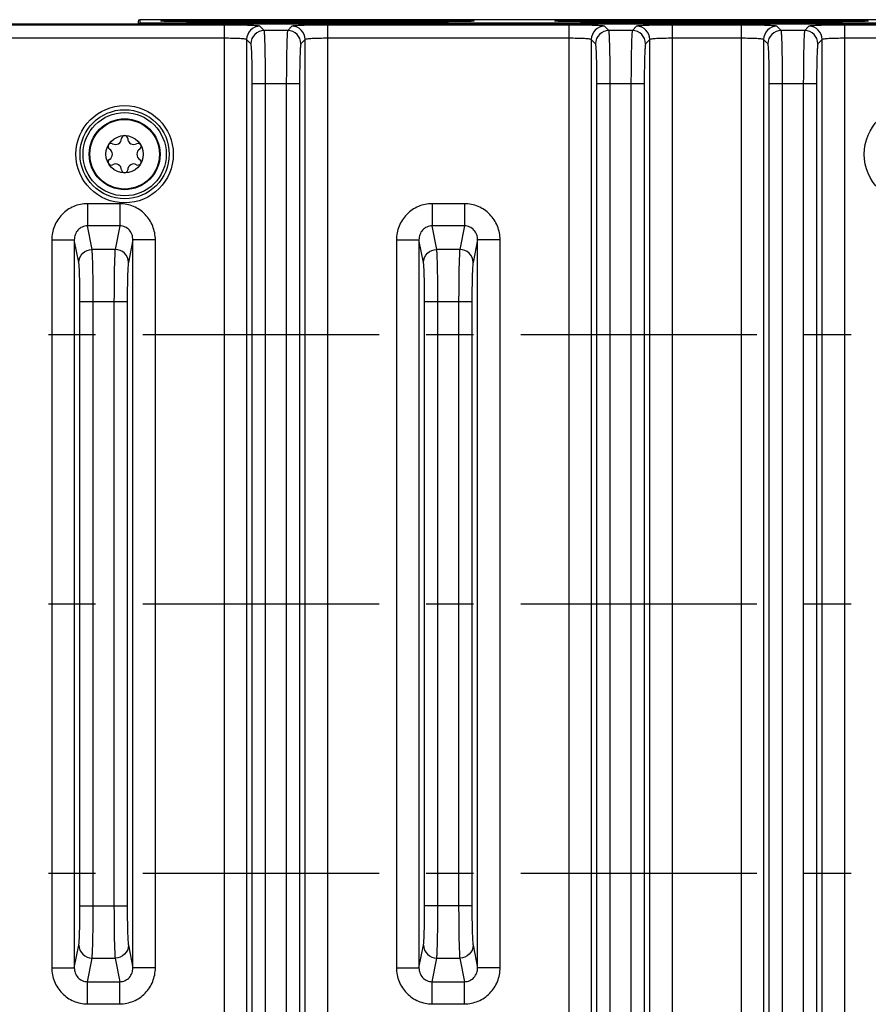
# Model space of a CAD drawing. Header units: inches. Extents: x 0 to 34, y 0 to 22.
# Tile 59 of 103: x 16 to 18.5, y 3.8 to 6.7. Entities that reach past the tile are written whole.
import ezdxf

# ---------------------------------------------------------------- set-up
doc = ezdxf.new("R2010")
doc.units = ezdxf.units.IN
doc.header["$LTSCALE"] = 1.87
doc.header["$MEASUREMENT"] = 0
doc.linetypes.add('CENTER', pattern=[0.6, 0.375, -0.075, 0.075, -0.075])
doc.layers.get('0').update_dxf_attribs({"linetype": 'CONTINUOUS'})
for name, color, linetype in [('COSMETIC', 7, 'CONTINUOUS'), ('DIMENSIONS', 7, 'CONTINUOUS'), ('THREAD', 7, 'CONTINUOUS')]:
    doc.layers.add(name, color=color, linetype=linetype)
doc.styles.get("Standard").update_dxf_attribs({"font": 'txt', "width": 0.8})
doc.dimstyles.new('DIMSTYLE_1', dxfattribs={"dimtxt": 0.125, "dimasz": 0.18, "dimexe": 0.125, "dimexo": 0.0625, "dimgap": 0.0625, "dimtad": 0, "dimtih": 1, "dimtoh": 1, "dimzin": 4, "dimdsep": 46, "dimtxsty": 'STANDARD', "dimblk": '_FILLED', "dimblk1": '_FILLED', "dimblk2": '_FILLED', "dimcen": 0.09, "dimadec": 0, "dimazin": 0, "dimtp": 0.01, "dimtm": 0.01, "dimtfac": 1, "dimtofl": 0, "dimtmove": 0, "dimatfit": 3, "dimldrblk": '_FILLED', "dimfxl": 1, "dimtolj": 1, "dimtzin": 4, "dimarcsym": 0})

# ---------------------------------------------------------------- blocks, each defined once
blk = doc.blocks.new('_FILLED')
at = {"color": 0, "linetype": 'BYBLOCK'}
blk.add_solid([(0, 0), (-1, 0.174), (-1, -0.174)], dxfattribs=at)
blk = doc.blocks.new('*D15')
at = {"layer": 'DIMENSIONS', "color": 2, "linetype": 'CONTINUOUS'}
for p, q in [((15.2659, 3.9216), (15.2659, 2.3821)), ((19.8539, 3.9216), (19.8539, 2.3821)), ((15.2659, 2.5071), (16.8849, 2.5071)), ((19.8539, 2.5071), (18.2349, 2.5071))]:
    blk.add_line(p, q, dxfattribs=at)
at = {"layer": 'DIMENSIONS', "color": 2, "linetype": 'CONTINUOUS', "xscale": 0.18, "yscale": 0.18, "zscale": 0.18, "rotation": 180}
blk.add_blockref('_FILLED', (15.2659, 2.5071), dxfattribs=at)
at = {"layer": 'DIMENSIONS', "color": 2, "linetype": 'CONTINUOUS', "xscale": 0.18, "yscale": 0.18, "zscale": 0.18}
blk.add_blockref('_FILLED', (19.8539, 2.5071), dxfattribs=at)
at = {"layer": 'DIMENSIONS', "color": 2, "linetype": 'CONTINUOUS', "insert": (17.5599, 2.5696), "char_height": 0.125, "width": 1.225, "attachment_point": 2, "line_spacing_factor": 0.9}
blk.add_mtext('4.59{\\Ftxt.shx;\\W1.000000;\\H0.125000; }[116.5]', dxfattribs=at)
blk = doc.blocks.new('*D17')
at = {"layer": 'DIMENSIONS', "color": 2, "linetype": 'CONTINUOUS'}
for p, q in [((12.3546, 4.7681), (12.3546, 0.8821)), ((20.9956, 3.2946), (20.9956, 0.8821)), ((12.3546, 1.0071), (16.0001, 1.0071)), ((20.9956, 1.0071), (17.3501, 1.0071))]:
    blk.add_line(p, q, dxfattribs=at)
at = {"layer": 'DIMENSIONS', "color": 2, "linetype": 'CONTINUOUS', "xscale": 0.18, "yscale": 0.18, "zscale": 0.18, "rotation": 180}
blk.add_blockref('_FILLED', (12.3546, 1.0071), dxfattribs=at)
at = {"layer": 'DIMENSIONS', "color": 2, "linetype": 'CONTINUOUS', "xscale": 0.18, "yscale": 0.18, "zscale": 0.18}
blk.add_blockref('_FILLED', (20.9956, 1.0071), dxfattribs=at)
at = {"layer": 'DIMENSIONS', "color": 2, "linetype": 'CONTINUOUS', "insert": (16.6751, 1.0696), "char_height": 0.125, "width": 1.225, "attachment_point": 2, "line_spacing_factor": 0.9}
blk.add_mtext('8.64{\\Ftxt.shx;\\W1.000000;\\H0.125000; }[219.5]', dxfattribs=at)

msp = doc.modelspace()

# ---------------------------------------------------------------- linework, layer by layer
at = {"color": 7, "linetype": 'CONTINUOUS'}
for p, q in [((16.3787, 6.7261), (16.3785, 6.7153)), ((20.8956, 6.7261), (16.3787, 6.7261)), ((13.5125, 6.7137), (20.8855, 6.7137)), ((16.6292, 6.7102), (15.9132, 6.7102)), ((16.3737, 6.7212), (16.3736, 6.7137)), ((20.8848, 6.7153), (16.3785, 6.7153)), ((16.5416, 6.7237), (16.5416, 6.7202)), ((16.5416, 6.7237), (17.2716, 6.7237)), ((17.2716, 6.7202), (16.5416, 6.7202)), ((16.6292, 6.7102), (16.6292, 3.273)), ((16.7481, 6.6939), (16.7354, 6.7066)), ((16.8306, 6.7066), (16.8179, 6.6939)), ((16.9368, 3.273), (16.9368, 6.7102)), ((17.6528, 6.7102), (16.9368, 6.7102)), ((17.2716, 6.7237), (17.2716, 6.7202)), ((17.6528, 6.7102), (17.6528, 3.273)), ((17.7116, 6.7237), (17.7116, 6.7202)), ((17.7116, 6.7237), (18.4416, 6.7237)), ((18.4416, 6.7202), (17.7116, 6.7202)), ((17.7718, 6.6939), (17.759, 6.7066)), ((17.8542, 6.7066), (17.8415, 6.6939)), ((17.9605, 3.273), (17.9605, 6.7102)), ((18.1646, 6.7102), (17.9605, 6.7102)), ((18.1646, 6.7102), (18.1646, 3.273)), ((18.2836, 6.6939), (18.2708, 6.7066)), ((18.366, 6.7066), (18.3533, 6.6939)), ((18.4416, 6.7237), (18.4416, 6.7202)), ((18.4723, 3.273), (18.4723, 6.7102)), ((19.1882, 6.7102), (18.4723, 6.7102)), ((16.6292, 6.6709), (15.9132, 6.6709)), ((16.696, 6.6673), (16.696, 3.3159)), ((16.7088, 6.6545), (16.696, 6.6673)), ((16.8179, 6.6939), (16.7481, 6.6939)), ((16.8699, 6.6673), (16.8572, 6.6545)), ((16.8699, 3.3159), (16.8699, 6.6673)), ((17.6528, 6.6709), (16.9368, 6.6709)), ((17.7197, 6.6673), (17.7197, 3.3159)), ((17.7324, 6.6545), (17.7197, 6.6673)), ((17.8415, 6.6939), (17.7718, 6.6939)), ((17.8936, 6.6673), (17.8808, 6.6545)), ((17.8936, 3.3159), (17.8936, 6.6673)), ((18.1646, 6.6709), (17.9604, 6.6709)), ((18.2315, 6.6673), (18.2315, 3.3159)), ((18.2442, 6.6545), (18.2315, 6.6673)), ((18.3533, 6.6939), (18.2836, 6.6939)), ((18.4054, 6.6673), (18.3926, 6.6545)), ((18.4054, 3.3159), (18.4054, 6.6673)), ((19.1882, 6.6709), (18.4723, 6.6709)), ((16.7128, 3.4467), (16.7128, 6.5365)), ((16.7128, 6.5365), (16.8532, 6.5365)), ((16.7521, 3.4467), (16.7521, 6.5365)), ((16.8139, 6.5365), (16.8139, 3.4467)), ((16.8532, 6.5365), (16.8532, 3.4467)), ((17.7364, 3.4467), (17.7364, 6.5365)), ((17.7364, 6.5365), (17.8768, 6.5365)), ((17.7757, 3.4467), (17.7757, 6.5365)), ((17.8375, 6.5365), (17.8375, 3.4467)), ((17.8768, 6.5365), (17.8768, 3.4467)), ((18.2482, 3.4467), (18.2482, 6.5365)), ((18.2482, 6.5365), (18.3887, 6.5365)), ((18.2875, 3.4467), (18.2875, 6.5365)), ((18.3493, 6.5365), (18.3493, 3.4467)), ((18.3887, 6.5365), (18.3887, 3.4467)), ((16.2231, 6.1796), (16.2231, 6.1137)), ((16.3193, 6.1796), (16.2231, 6.1796)), ((16.3193, 6.1796), (16.3193, 6.1137)), ((17.2467, 6.1796), (17.2467, 6.1137)), ((17.3429, 6.1796), (17.2467, 6.1796)), ((17.3429, 6.1796), (17.3429, 6.1137)), ((16.2369, 6.0439), (16.2231, 6.1137)), ((16.3193, 6.1137), (16.2231, 6.1137)), ((16.3193, 6.1137), (16.3055, 6.0439)), ((17.2605, 6.0439), (17.2467, 6.1137)), ((17.3429, 6.1137), (17.2467, 6.1137)), ((17.3429, 6.1137), (17.3291, 6.0439)), ((16.1173, 6.0724), (16.1173, 3.9108)), ((16.1173, 6.0724), (16.1842, 6.0724)), ((16.1842, 6.0724), (16.1842, 3.9108)), ((16.1976, 6.0051), (16.1842, 6.0724)), ((16.3581, 6.0724), (16.3448, 6.0051)), ((16.3581, 3.9108), (16.3581, 6.0724)), ((16.425, 6.0724), (16.3581, 6.0724)), ((16.425, 3.9108), (16.425, 6.0724)), ((17.141, 6.0724), (17.141, 3.9108)), ((17.141, 6.0724), (17.2079, 6.0724)), ((17.2079, 6.0724), (17.2079, 3.9108)), ((17.2212, 6.0051), (17.2079, 6.0724)), ((17.3818, 6.0724), (17.3684, 6.0051)), ((17.3818, 3.9108), (17.3818, 6.0724)), ((17.4486, 6.0724), (17.3818, 6.0724)), ((17.4486, 3.9108), (17.4486, 6.0724)), ((16.3055, 6.0439), (16.2369, 6.0439)), ((17.3291, 6.0439), (17.2605, 6.0439)), ((16.201, 4.0944), (16.201, 5.8888)), ((16.201, 5.8888), (16.3414, 5.8888)), ((16.2403, 4.0944), (16.2403, 5.8888)), ((16.3021, 5.8888), (16.3021, 4.0944)), ((16.3414, 5.8888), (16.3414, 4.0944)), ((17.2246, 4.0944), (17.2246, 5.8888)), ((17.2246, 5.8888), (17.365, 5.8888)), ((17.2639, 4.0944), (17.2639, 5.8888)), ((17.3257, 5.8888), (17.3257, 4.0944)), ((17.365, 5.8888), (17.365, 4.0944)), ((16.201, 4.0944), (16.3414, 4.0944)), ((17.365, 4.0944), (17.2246, 4.0944)), ((16.1842, 3.9108), (16.1976, 3.9781)), ((16.3448, 3.9781), (16.3581, 3.9108)), ((17.2079, 3.9108), (17.2212, 3.9781)), ((17.3684, 3.9781), (17.3818, 3.9108)), ((16.2231, 3.8695), (16.2369, 3.9393)), ((16.2369, 3.9393), (16.3055, 3.9393)), ((16.3055, 3.9393), (16.3193, 3.8695)), ((17.2467, 3.8695), (17.2605, 3.9393)), ((17.2605, 3.9393), (17.3291, 3.9393)), ((17.3291, 3.9393), (17.3429, 3.8695)), ((16.1173, 3.9108), (16.1842, 3.9108)), ((16.425, 3.9108), (16.3581, 3.9108)), ((17.141, 3.9108), (17.2079, 3.9108)), ((17.4486, 3.9108), (17.3818, 3.9108)), ((16.2231, 3.8695), (16.3193, 3.8695)), ((16.2231, 3.8035), (16.2231, 3.8695)), ((16.3193, 3.8035), (16.3193, 3.8695)), ((17.2467, 3.8695), (17.3429, 3.8695)), ((17.2467, 3.8035), (17.2467, 3.8695)), ((17.3429, 3.8035), (17.3429, 3.8695)), ((16.2231, 3.8035), (16.3193, 3.8035)), ((17.2467, 3.8035), (17.3429, 3.8035))]:
    msp.add_line(p, q, dxfattribs=at)
for centre, radius in [((16.3337, 6.3266), 0.1445), ((18.6746, 6.3266), 0.1445), ((16.3337, 6.3266), 0.1236), ((16.3337, 6.3266), 0.1053), ((16.3337, 6.3266), 0.1033), ((16.3337, 6.3266), 0.0555)]:
    msp.add_circle(centre, radius, dxfattribs=at)
for centre, radius, start, end in [((16.3787, 6.7211), 0.005, 89.9954, 178.9957), ((16.7355, 6.6672), 0.0394, 90.0842, 179.9158), ((16.8305, 6.6672), 0.0394, 0.0842, 89.9158), ((17.7591, 6.6672), 0.0394, 90.0842, 179.9158), ((17.8542, 6.6672), 0.0394, 0.0842, 89.9158), ((18.2709, 6.6672), 0.0394, 90.0842, 179.9158), ((18.366, 6.6672), 0.0394, 0.0842, 89.9158), ((16.7482, 6.6545), 0.0394, 90.0842, 179.9158), ((16.8178, 6.6545), 0.0394, 0.0842, 89.9158), ((17.7718, 6.6545), 0.0394, 90.0842, 179.9158), ((17.8414, 6.6545), 0.0394, 0.0842, 89.9158), ((18.2836, 6.6545), 0.0394, 90.0842, 179.9158), ((18.3532, 6.6545), 0.0394, 0.0842, 89.9158), ((16.3337, 6.3729), 0.00906, 1.6303, 178.3697), ((16.2936, 6.3497), 0.00906, 61.6303, 238.3697), ((16.3065, 6.3736), 0.0181, 241.6303, 358.3697), ((16.3608, 6.3736), 0.0181, 181.6303, 298.3697), ((16.3737, 6.3497), 0.00906, 301.6303, 118.3697), ((16.2793, 6.3266), 0.0181, 301.6303, 58.3697), ((16.388, 6.3266), 0.0181, 121.6303, 238.3697), ((16.2936, 6.3035), 0.00906, 121.6303, 298.3697), ((16.3065, 6.2796), 0.0181, 1.6303, 118.3697), ((16.3608, 6.2796), 0.0181, 61.6303, 178.3697), ((16.3737, 6.3035), 0.00906, 241.6303, 58.3697), ((16.3337, 6.2803), 0.00906, 181.6303, 358.3697)]:
    msp.add_arc(centre, radius, start, end, dxfattribs=at)
for points, knots in [([(16.375, 6.7137), (16.3754, 6.7142), (16.3765, 6.715), (16.3779, 6.7153), (16.3785, 6.7153)], [0, 0, 0, 0, 0.516213, 1, 1, 1, 1]), ([(16.441, 6.7219), (16.4409, 6.722), (16.4415, 6.7221), (16.4419, 6.7222), (16.4427, 6.7223), (16.4437, 6.7224), (16.4456, 6.7225), (16.4485, 6.7226), (16.4526, 6.7228), (16.4576, 6.7229), (16.4635, 6.7231), (16.4728, 6.7233), (16.486, 6.7234), (16.5033, 6.7236), (16.5221, 6.7237), (16.535, 6.7237), (16.5416, 6.7237)], [0, 0, 0, 0, 0.003636, 0.008995, 0.016777, 0.026974, 0.039562, 0.071795, 0.113165, 0.163281, 0.221669, 0.287732, 0.439988, 0.614584, 0.80462, 1, 1, 1, 1]), ([(16.5416, 6.7202), (16.5352, 6.7202), (16.5225, 6.7202), (16.5041, 6.7203), (16.4894, 6.7205), (16.4786, 6.7206), (16.4713, 6.7207), (16.4647, 6.7208), (16.4588, 6.721), (16.4537, 6.7211), (16.4494, 6.7213), (16.4464, 6.7214), (16.4444, 6.7215), (16.4433, 6.7216), (16.4424, 6.7217), (16.4417, 6.7217), (16.4413, 6.7218), (16.441, 6.7219), (16.441, 6.7219)], [0, 0, 0, 0, 0.191276, 0.377548, 0.549343, 0.627663, 0.70014, 0.766086, 0.824814, 0.875742, 0.918405, 0.95242, 0.966083, 0.977473, 0.986565, 0.993341, 0.997804, 1, 1, 1, 1]), ([(16.7354, 6.7066), (16.7352, 6.7068), (16.7342, 6.7071), (16.7324, 6.7074), (16.7297, 6.7077), (16.7242, 6.7082), (16.7152, 6.7087), (16.7021, 6.7092), (16.6864, 6.7097), (16.6617, 6.7101), (16.6424, 6.7102), (16.6292, 6.7102)], [0, 0, 0, 0, 0.0086, 0.025967, 0.05218, 0.08706, 0.181487, 0.305911, 0.455829, 0.625681, 1, 1, 1, 1]), ([(16.9368, 6.7102), (16.9236, 6.7102), (16.9042, 6.7101), (16.8796, 6.7097), (16.8639, 6.7092), (16.8508, 6.7087), (16.8418, 6.7082), (16.8363, 6.7077), (16.8335, 6.7074), (16.8318, 6.7071), (16.8308, 6.7068), (16.8306, 6.7066)], [0, 0, 0, 0, 0.374319, 0.544171, 0.69409, 0.818514, 0.91294, 0.94782, 0.974033, 0.9914, 1, 1, 1, 1]), ([(17.2716, 6.7237), (17.2781, 6.7237), (17.2911, 6.7237), (17.3099, 6.7236), (17.3272, 6.7234), (17.3404, 6.7233), (17.3497, 6.7231), (17.3555, 6.7229), (17.3605, 6.7228), (17.3647, 6.7226), (17.3676, 6.7225), (17.3694, 6.7224), (17.3704, 6.7223), (17.3713, 6.7222), (17.3717, 6.7221), (17.3722, 6.722), (17.3722, 6.7219)], [0, 0, 0, 0, 0.195505, 0.38555, 0.560085, 0.712324, 0.778378, 0.836753, 0.886858, 0.92822, 0.960446, 0.973033, 0.983227, 0.991007, 0.996365, 1, 1, 1, 1]), ([(17.3722, 6.7219), (17.3721, 6.7219), (17.3719, 6.7218), (17.3714, 6.7217), (17.3708, 6.7217), (17.3699, 6.7216), (17.3687, 6.7215), (17.3667, 6.7214), (17.3637, 6.7213), (17.3594, 6.7211), (17.3543, 6.721), (17.3484, 6.7208), (17.3418, 6.7207), (17.3345, 6.7206), (17.3237, 6.7205), (17.3091, 6.7203), (17.2907, 6.7202), (17.278, 6.7202), (17.2716, 6.7202)], [0, 0, 0, 0, 0.002197, 0.00666, 0.013438, 0.022532, 0.033924, 0.047589, 0.081611, 0.124283, 0.175221, 0.233962, 0.299916, 0.372399, 0.450732, 0.622588, 0.808848, 1, 1, 1, 1]), ([(17.611, 6.7219), (17.6109, 6.722), (17.6115, 6.7221), (17.6119, 6.7222), (17.6127, 6.7223), (17.6137, 6.7224), (17.6156, 6.7225), (17.6185, 6.7226), (17.6226, 6.7228), (17.6276, 6.7229), (17.6335, 6.7231), (17.6428, 6.7233), (17.656, 6.7234), (17.6733, 6.7236), (17.6921, 6.7237), (17.705, 6.7237), (17.7116, 6.7237)], [0, 0, 0, 0, 0.003636, 0.008995, 0.016777, 0.026974, 0.039562, 0.071795, 0.113165, 0.163281, 0.221669, 0.287732, 0.439988, 0.614584, 0.80462, 1, 1, 1, 1]), ([(17.7116, 6.7202), (17.7052, 6.7202), (17.6925, 6.7202), (17.6741, 6.7203), (17.6594, 6.7205), (17.6486, 6.7206), (17.6413, 6.7207), (17.6347, 6.7208), (17.6288, 6.721), (17.6237, 6.7211), (17.6194, 6.7213), (17.6164, 6.7214), (17.6144, 6.7215), (17.6133, 6.7216), (17.6124, 6.7217), (17.6117, 6.7217), (17.6113, 6.7218), (17.611, 6.7219), (17.611, 6.7219)], [0, 0, 0, 0, 0.191276, 0.377548, 0.549343, 0.627663, 0.70014, 0.766086, 0.824814, 0.875742, 0.918405, 0.95242, 0.966083, 0.977473, 0.986565, 0.993341, 0.997804, 1, 1, 1, 1]), ([(17.759, 6.7066), (17.7588, 6.7068), (17.7578, 6.7071), (17.7561, 6.7074), (17.7533, 6.7077), (17.7478, 6.7082), (17.7388, 6.7087), (17.7257, 6.7092), (17.71, 6.7097), (17.6854, 6.7101), (17.6661, 6.7102), (17.6528, 6.7102)], [0, 0, 0, 0, 0.0086, 0.025967, 0.05218, 0.08706, 0.181487, 0.305911, 0.455829, 0.625681, 1, 1, 1, 1]), ([(17.9605, 6.7102), (17.9472, 6.7102), (17.9279, 6.7101), (17.9033, 6.7097), (17.8875, 6.7092), (17.8744, 6.7087), (17.8654, 6.7082), (17.86, 6.7077), (17.8572, 6.7074), (17.8554, 6.7071), (17.8544, 6.7068), (17.8542, 6.7066)], [0, 0, 0, 0, 0.374319, 0.544171, 0.69409, 0.818514, 0.91294, 0.94782, 0.974033, 0.9914, 1, 1, 1, 1]), ([(18.2708, 6.7066), (18.2706, 6.7068), (18.2696, 6.7071), (18.2679, 6.7074), (18.2651, 6.7077), (18.2596, 6.7082), (18.2506, 6.7087), (18.2375, 6.7092), (18.2218, 6.7097), (18.1972, 6.7101), (18.1779, 6.7102), (18.1646, 6.7102)], [0, 0, 0, 0, 0.0086, 0.025967, 0.05218, 0.08706, 0.181487, 0.305911, 0.455829, 0.625681, 1, 1, 1, 1]), ([(18.4723, 6.7102), (18.459, 6.7102), (18.4397, 6.7101), (18.4151, 6.7097), (18.3993, 6.7092), (18.3862, 6.7087), (18.3772, 6.7082), (18.3718, 6.7077), (18.369, 6.7074), (18.3672, 6.7071), (18.3662, 6.7068), (18.366, 6.7066)], [0, 0, 0, 0, 0.374319, 0.544171, 0.69409, 0.818514, 0.91294, 0.94782, 0.974033, 0.9914, 1, 1, 1, 1]), ([(18.4416, 6.7237), (18.4481, 6.7237), (18.4611, 6.7237), (18.4799, 6.7236), (18.4972, 6.7234), (18.5104, 6.7233), (18.5197, 6.7231), (18.5255, 6.7229), (18.5305, 6.7228), (18.5347, 6.7226), (18.5376, 6.7225), (18.5394, 6.7224), (18.5404, 6.7223), (18.5413, 6.7222), (18.5417, 6.7221), (18.5422, 6.722), (18.5422, 6.7219)], [0, 0, 0, 0, 0.195505, 0.38555, 0.560085, 0.712324, 0.778378, 0.836753, 0.886858, 0.92822, 0.960446, 0.973033, 0.983227, 0.991007, 0.996365, 1, 1, 1, 1]), ([(18.5422, 6.7219), (18.5421, 6.7219), (18.5419, 6.7218), (18.5414, 6.7217), (18.5408, 6.7217), (18.5399, 6.7216), (18.5387, 6.7215), (18.5367, 6.7214), (18.5337, 6.7213), (18.5294, 6.7211), (18.5243, 6.721), (18.5184, 6.7208), (18.5118, 6.7207), (18.5045, 6.7206), (18.4937, 6.7205), (18.4791, 6.7203), (18.4607, 6.7202), (18.448, 6.7202), (18.4416, 6.7202)], [0, 0, 0, 0, 0.002197, 0.00666, 0.013438, 0.022532, 0.033924, 0.047589, 0.081611, 0.124283, 0.175221, 0.233962, 0.299916, 0.372399, 0.450732, 0.622588, 0.808848, 1, 1, 1, 1]), ([(16.696, 6.6673), (16.6957, 6.6678), (16.6934, 6.6681), (16.6897, 6.6689), (16.6833, 6.6693), (16.6751, 6.6699), (16.6652, 6.6703), (16.6497, 6.6707), (16.6375, 6.6709), (16.6292, 6.6709)], [0, 0, 0, 0, 0.027028, 0.088415, 0.182845, 0.307114, 0.456775, 0.626326, 1, 1, 1, 1]), ([(16.7521, 6.5365), (16.7521, 6.5465), (16.7521, 6.5662), (16.7518, 6.5948), (16.7515, 6.6212), (16.751, 6.6446), (16.7505, 6.6617), (16.7501, 6.6731), (16.7497, 6.6799), (16.7493, 6.6854), (16.749, 6.6895), (16.7486, 6.6921), (16.7484, 6.6935), (16.7481, 6.6939)], [0, 0, 0, 0, 0.190755, 0.374541, 0.544522, 0.694519, 0.819009, 0.870232, 0.913453, 0.948287, 0.974432, 0.991671, 1, 1, 1, 1]), ([(16.8179, 6.6939), (16.8176, 6.6935), (16.8174, 6.6921), (16.817, 6.6895), (16.8166, 6.6854), (16.8163, 6.6799), (16.8159, 6.6731), (16.8155, 6.6617), (16.815, 6.6446), (16.8145, 6.6212), (16.8141, 6.5948), (16.8139, 6.5662), (16.8139, 6.5465), (16.8139, 6.5365)], [0, 0, 0, 0, 0.008329, 0.025568, 0.051713, 0.086547, 0.129768, 0.180991, 0.305481, 0.455478, 0.625459, 0.809245, 1, 1, 1, 1]), ([(16.9368, 6.6709), (16.9285, 6.6709), (16.9163, 6.6707), (16.9008, 6.6703), (16.8909, 6.6699), (16.8827, 6.6693), (16.8763, 6.6689), (16.8725, 6.6681), (16.8703, 6.6678), (16.8699, 6.6673)], [0, 0, 0, 0, 0.373675, 0.543226, 0.692887, 0.817155, 0.911585, 0.972972, 1, 1, 1, 1]), ([(17.7197, 6.6673), (17.7193, 6.6678), (17.7171, 6.6681), (17.7133, 6.6689), (17.7069, 6.6693), (17.6987, 6.6699), (17.6888, 6.6703), (17.6733, 6.6707), (17.6612, 6.6709), (17.6528, 6.6709)], [0, 0, 0, 0, 0.027028, 0.088415, 0.182845, 0.307114, 0.456775, 0.626326, 1, 1, 1, 1]), ([(17.7757, 6.5365), (17.7757, 6.5465), (17.7757, 6.5662), (17.7755, 6.5948), (17.7751, 6.6212), (17.7746, 6.6446), (17.7741, 6.6617), (17.7737, 6.6731), (17.7733, 6.6799), (17.773, 6.6854), (17.7726, 6.6895), (17.7722, 6.6921), (17.772, 6.6935), (17.7718, 6.6939)], [0, 0, 0, 0, 0.190755, 0.374541, 0.544522, 0.694519, 0.819009, 0.870232, 0.913453, 0.948287, 0.974432, 0.991671, 1, 1, 1, 1]), ([(17.8415, 6.6939), (17.8412, 6.6935), (17.841, 6.6921), (17.8406, 6.6895), (17.8403, 6.6854), (17.8399, 6.6799), (17.8396, 6.6731), (17.8391, 6.6617), (17.8386, 6.6446), (17.8381, 6.6212), (17.8378, 6.5948), (17.8375, 6.5662), (17.8375, 6.5465), (17.8375, 6.5365)], [0, 0, 0, 0, 0.008329, 0.025568, 0.051713, 0.086547, 0.129768, 0.180991, 0.305481, 0.455478, 0.625459, 0.809245, 1, 1, 1, 1]), ([(17.9604, 6.6709), (17.9521, 6.6709), (17.9399, 6.6707), (17.9244, 6.6703), (17.9145, 6.6699), (17.9063, 6.6693), (17.8999, 6.6689), (17.8962, 6.6681), (17.8939, 6.6678), (17.8936, 6.6673)], [0, 0, 0, 0, 0.373675, 0.543226, 0.692887, 0.817155, 0.911585, 0.972972, 1, 1, 1, 1]), ([(18.2315, 6.6673), (18.2312, 6.6678), (18.2289, 6.6681), (18.2251, 6.6689), (18.2187, 6.6693), (18.2106, 6.6699), (18.2006, 6.6703), (18.1851, 6.6707), (18.173, 6.6709), (18.1646, 6.6709)], [0, 0, 0, 0, 0.027028, 0.088415, 0.182845, 0.307114, 0.456775, 0.626326, 1, 1, 1, 1]), ([(18.2875, 6.5365), (18.2875, 6.5465), (18.2875, 6.5662), (18.2873, 6.5948), (18.2869, 6.6212), (18.2865, 6.6446), (18.286, 6.6617), (18.2855, 6.6731), (18.2851, 6.6799), (18.2848, 6.6854), (18.2845, 6.6895), (18.284, 6.6921), (18.2838, 6.6935), (18.2836, 6.6939)], [0, 0, 0, 0, 0.190755, 0.374541, 0.544522, 0.694519, 0.819009, 0.870232, 0.913453, 0.948287, 0.974432, 0.991671, 1, 1, 1, 1]), ([(18.3533, 6.6939), (18.353, 6.6935), (18.3528, 6.6921), (18.3524, 6.6895), (18.3521, 6.6854), (18.3517, 6.6799), (18.3514, 6.6731), (18.3509, 6.6617), (18.3504, 6.6446), (18.3499, 6.6212), (18.3496, 6.5948), (18.3494, 6.5662), (18.3493, 6.5465), (18.3493, 6.5365)], [0, 0, 0, 0, 0.008329, 0.025568, 0.051713, 0.086547, 0.129768, 0.180991, 0.305481, 0.455478, 0.625459, 0.809245, 1, 1, 1, 1]), ([(18.4723, 6.6709), (18.4639, 6.6709), (18.4517, 6.6707), (18.4362, 6.6703), (18.4263, 6.6699), (18.4181, 6.6693), (18.4117, 6.6689), (18.408, 6.6681), (18.4057, 6.6678), (18.4054, 6.6673)], [0, 0, 0, 0, 0.373675, 0.543226, 0.692887, 0.817155, 0.911585, 0.972972, 1, 1, 1, 1]), ([(16.7128, 6.5365), (16.7128, 6.5513), (16.7126, 6.5727), (16.7122, 6.6001), (16.7117, 6.6176), (16.7111, 6.6321), (16.7105, 6.6421), (16.71, 6.6482), (16.7097, 6.6513), (16.7093, 6.6532), (16.709, 6.6543), (16.7088, 6.6545)], [0, 0, 0, 0, 0.374306, 0.544184, 0.694096, 0.818524, 0.912957, 0.947823, 0.974033, 0.991392, 1, 1, 1, 1]), ([(16.8572, 6.6545), (16.857, 6.6543), (16.8567, 6.6532), (16.8563, 6.6513), (16.856, 6.6482), (16.8554, 6.6421), (16.8549, 6.6321), (16.8543, 6.6176), (16.8538, 6.6001), (16.8534, 6.5727), (16.8532, 6.5513), (16.8532, 6.5365)], [0, 0, 0, 0, 0.008608, 0.025967, 0.052177, 0.087043, 0.181476, 0.305904, 0.455816, 0.625694, 1, 1, 1, 1]), ([(17.7364, 6.5365), (17.7364, 6.5513), (17.7363, 6.5727), (17.7358, 6.6001), (17.7353, 6.6176), (17.7347, 6.6321), (17.7342, 6.6421), (17.7336, 6.6482), (17.7333, 6.6513), (17.7329, 6.6532), (17.7327, 6.6543), (17.7324, 6.6545)], [0, 0, 0, 0, 0.374306, 0.544184, 0.694096, 0.818524, 0.912957, 0.947823, 0.974033, 0.991392, 1, 1, 1, 1]), ([(17.8808, 6.6545), (17.8806, 6.6543), (17.8803, 6.6532), (17.8799, 6.6513), (17.8796, 6.6482), (17.8791, 6.6421), (17.8785, 6.6321), (17.8779, 6.6176), (17.8775, 6.6001), (17.877, 6.5727), (17.8768, 6.5513), (17.8768, 6.5365)], [0, 0, 0, 0, 0.008608, 0.025967, 0.052177, 0.087043, 0.181476, 0.305904, 0.455816, 0.625694, 1, 1, 1, 1]), ([(18.2482, 6.5365), (18.2482, 6.5513), (18.2481, 6.5727), (18.2476, 6.6001), (18.2471, 6.6176), (18.2465, 6.6321), (18.246, 6.6421), (18.2454, 6.6482), (18.2451, 6.6513), (18.2447, 6.6532), (18.2445, 6.6543), (18.2442, 6.6545)], [0, 0, 0, 0, 0.374306, 0.544184, 0.694096, 0.818524, 0.912957, 0.947823, 0.974033, 0.991392, 1, 1, 1, 1]), ([(18.3926, 6.6545), (18.3924, 6.6543), (18.3922, 6.6532), (18.3918, 6.6513), (18.3914, 6.6482), (18.3909, 6.6421), (18.3903, 6.6321), (18.3897, 6.6176), (18.3893, 6.6001), (18.3888, 6.5727), (18.3887, 6.5513), (18.3887, 6.5365)], [0, 0, 0, 0, 0.008608, 0.025967, 0.052177, 0.087043, 0.181476, 0.305904, 0.455816, 0.625694, 1, 1, 1, 1]), ([(16.2231, 6.1796), (16.2092, 6.1796), (16.1812, 6.174), (16.146, 6.1499), (16.1227, 6.1142), (16.1173, 6.0862), (16.1173, 6.0724)], [0, 0, 0, 0, 0.249967, 0.499914, 0.749912, 1, 1, 1, 1]), ([(16.425, 6.0724), (16.425, 6.0862), (16.4196, 6.1142), (16.3964, 6.1499), (16.3612, 6.174), (16.3332, 6.1796), (16.3193, 6.1796)], [0, 0, 0, 0, 0.250088, 0.500086, 0.750033, 1, 1, 1, 1]), ([(17.2467, 6.1796), (17.2328, 6.1796), (17.2048, 6.174), (17.1696, 6.1499), (17.1464, 6.1142), (17.141, 6.0862), (17.141, 6.0724)], [0, 0, 0, 0, 0.249967, 0.499914, 0.749912, 1, 1, 1, 1]), ([(17.4486, 6.0724), (17.4486, 6.0862), (17.4433, 6.1142), (17.42, 6.1499), (17.3848, 6.174), (17.3568, 6.1796), (17.3429, 6.1796)], [0, 0, 0, 0, 0.250088, 0.500086, 0.750033, 1, 1, 1, 1]), ([(16.2231, 6.1137), (16.2178, 6.1138), (16.207, 6.1115), (16.194, 6.1018), (16.1859, 6.088), (16.1842, 6.0775), (16.1842, 6.0724)], [0, 0, 0, 0, 0.253577, 0.505493, 0.754092, 1, 1, 1, 1]), ([(16.3581, 6.0724), (16.3582, 6.0775), (16.3565, 6.088), (16.3484, 6.1018), (16.3354, 6.1115), (16.3246, 6.1138), (16.3193, 6.1137)], [0, 0, 0, 0, 0.245908, 0.494507, 0.746423, 1, 1, 1, 1]), ([(17.2467, 6.1137), (17.2414, 6.1138), (17.2306, 6.1115), (17.2176, 6.1018), (17.2095, 6.088), (17.2078, 6.0775), (17.2079, 6.0724)], [0, 0, 0, 0, 0.253577, 0.505493, 0.754092, 1, 1, 1, 1]), ([(17.3818, 6.0724), (17.3818, 6.0775), (17.3801, 6.088), (17.372, 6.1018), (17.359, 6.1115), (17.3482, 6.1138), (17.3429, 6.1137)], [0, 0, 0, 0, 0.245908, 0.494507, 0.746423, 1, 1, 1, 1]), ([(16.1976, 6.0051), (16.1976, 6.015), (16.2062, 6.0356), (16.2269, 6.0438), (16.2369, 6.0439)], [0, 0, 0, 0, 0.497421, 1, 1, 1, 1]), ([(16.2403, 5.8888), (16.2403, 5.9068), (16.2402, 5.9405), (16.2395, 5.986), (16.2387, 6.0174), (16.2377, 6.0353), (16.2372, 6.0415), (16.2369, 6.0439)], [0, 0, 0, 0, 0.347197, 0.65248, 0.879124, 0.954006, 1, 1, 1, 1]), ([(16.3055, 6.0439), (16.3051, 6.0415), (16.3046, 6.0353), (16.3037, 6.0174), (16.3029, 5.986), (16.3022, 5.9405), (16.3021, 5.9068), (16.3021, 5.8888)], [0, 0, 0, 0, 0.045994, 0.120876, 0.34752, 0.652803, 1, 1, 1, 1]), ([(16.3448, 6.0051), (16.3448, 6.015), (16.3362, 6.0356), (16.3155, 6.0438), (16.3055, 6.0439)], [0, 0, 0, 0, 0.49742, 1, 1, 1, 1]), ([(17.2212, 6.0051), (17.2212, 6.015), (17.2298, 6.0356), (17.2505, 6.0438), (17.2605, 6.0439)], [0, 0, 0, 0, 0.497421, 1, 1, 1, 1]), ([(17.2639, 5.8888), (17.2639, 5.9068), (17.2638, 5.9405), (17.2631, 5.986), (17.2623, 6.0174), (17.2613, 6.0353), (17.2609, 6.0415), (17.2605, 6.0439)], [0, 0, 0, 0, 0.347197, 0.65248, 0.879124, 0.954006, 1, 1, 1, 1]), ([(17.3291, 6.0439), (17.3287, 6.0415), (17.3283, 6.0353), (17.3273, 6.0174), (17.3265, 5.986), (17.3258, 5.9405), (17.3257, 5.9068), (17.3257, 5.8888)], [0, 0, 0, 0, 0.045994, 0.120876, 0.34752, 0.652803, 1, 1, 1, 1]), ([(17.3684, 6.0051), (17.3684, 6.015), (17.3598, 6.0356), (17.3391, 6.0438), (17.3291, 6.0439)], [0, 0, 0, 0, 0.49742, 1, 1, 1, 1]), ([(16.201, 5.8888), (16.201, 5.9023), (16.2008, 5.9276), (16.2002, 5.9617), (16.1993, 5.9852), (16.1984, 5.9987), (16.1979, 6.0034), (16.1976, 6.0051)], [0, 0, 0, 0, 0.3471, 0.652307, 0.878928, 0.953864, 1, 1, 1, 1]), ([(16.3448, 6.0051), (16.3445, 6.0034), (16.344, 5.9987), (16.343, 5.9852), (16.3422, 5.9617), (16.3415, 5.9276), (16.3414, 5.9023), (16.3414, 5.8888)], [0, 0, 0, 0, 0.046136, 0.121072, 0.347693, 0.6529, 1, 1, 1, 1]), ([(17.2246, 5.8888), (17.2246, 5.9023), (17.2244, 5.9276), (17.2238, 5.9617), (17.223, 5.9852), (17.222, 5.9987), (17.2215, 6.0034), (17.2212, 6.0051)], [0, 0, 0, 0, 0.3471, 0.652307, 0.878928, 0.953864, 1, 1, 1, 1]), ([(17.3684, 6.0051), (17.3681, 6.0034), (17.3676, 5.9987), (17.3666, 5.9852), (17.3658, 5.9617), (17.3652, 5.9276), (17.365, 5.9023), (17.365, 5.8888)], [0, 0, 0, 0, 0.046136, 0.121072, 0.347693, 0.6529, 1, 1, 1, 1]), ([(16.1976, 3.9781), (16.1979, 3.9798), (16.1984, 3.9845), (16.1993, 3.998), (16.2002, 4.0215), (16.2008, 4.0556), (16.201, 4.0809), (16.201, 4.0944)], [0, 0, 0, 0, 0.046136, 0.121072, 0.347693, 0.6529, 1, 1, 1, 1]), ([(16.2369, 3.9393), (16.2372, 3.9416), (16.2377, 3.9479), (16.2387, 3.9658), (16.2395, 3.9972), (16.2402, 4.0427), (16.2403, 4.0764), (16.2403, 4.0944)], [0, 0, 0, 0, 0.045994, 0.120876, 0.34752, 0.652803, 1, 1, 1, 1]), ([(16.3021, 4.0944), (16.3021, 4.0764), (16.3022, 4.0427), (16.3029, 3.9972), (16.3037, 3.9658), (16.3046, 3.9479), (16.3051, 3.9416), (16.3055, 3.9393)], [0, 0, 0, 0, 0.347197, 0.65248, 0.879124, 0.954006, 1, 1, 1, 1]), ([(16.3414, 4.0944), (16.3414, 4.0809), (16.3415, 4.0556), (16.3422, 4.0215), (16.343, 3.998), (16.344, 3.9845), (16.3445, 3.9798), (16.3448, 3.9781)], [0, 0, 0, 0, 0.3471, 0.652307, 0.878928, 0.953864, 1, 1, 1, 1]), ([(17.2212, 3.9781), (17.2215, 3.9798), (17.222, 3.9845), (17.223, 3.998), (17.2238, 4.0215), (17.2244, 4.0556), (17.2246, 4.0809), (17.2246, 4.0944)], [0, 0, 0, 0, 0.046136, 0.121072, 0.347693, 0.6529, 1, 1, 1, 1]), ([(17.2605, 3.9393), (17.2609, 3.9416), (17.2613, 3.9479), (17.2623, 3.9658), (17.2631, 3.9972), (17.2638, 4.0427), (17.2639, 4.0764), (17.2639, 4.0944)], [0, 0, 0, 0, 0.045994, 0.120876, 0.34752, 0.652803, 1, 1, 1, 1]), ([(17.3257, 4.0944), (17.3257, 4.0764), (17.3258, 4.0427), (17.3265, 3.9972), (17.3273, 3.9658), (17.3283, 3.9479), (17.3287, 3.9416), (17.3291, 3.9393)], [0, 0, 0, 0, 0.347197, 0.65248, 0.879124, 0.954006, 1, 1, 1, 1]), ([(17.365, 4.0944), (17.365, 4.0809), (17.3652, 4.0556), (17.3658, 4.0215), (17.3666, 3.998), (17.3676, 3.9845), (17.3681, 3.9798), (17.3684, 3.9781)], [0, 0, 0, 0, 0.3471, 0.652307, 0.878928, 0.953864, 1, 1, 1, 1]), ([(16.1976, 3.9781), (16.1976, 3.9682), (16.2062, 3.9476), (16.2269, 3.9394), (16.2369, 3.9393)], [0, 0, 0, 0, 0.49742, 1, 1, 1, 1]), ([(16.3448, 3.9781), (16.3448, 3.9682), (16.3362, 3.9476), (16.3155, 3.9394), (16.3055, 3.9393)], [0, 0, 0, 0, 0.497421, 1, 1, 1, 1]), ([(17.2212, 3.9781), (17.2212, 3.9682), (17.2298, 3.9476), (17.2505, 3.9394), (17.2605, 3.9393)], [0, 0, 0, 0, 0.49742, 1, 1, 1, 1]), ([(17.3684, 3.9781), (17.3684, 3.9682), (17.3598, 3.9476), (17.3391, 3.9394), (17.3291, 3.9393)], [0, 0, 0, 0, 0.497421, 1, 1, 1, 1]), ([(16.1173, 3.9108), (16.1173, 3.897), (16.1227, 3.869), (16.146, 3.8333), (16.1812, 3.8092), (16.2092, 3.8035), (16.2231, 3.8035)], [0, 0, 0, 0, 0.250088, 0.500086, 0.750033, 1, 1, 1, 1]), ([(16.1842, 3.9108), (16.1842, 3.9057), (16.1859, 3.8952), (16.194, 3.8814), (16.207, 3.8717), (16.2178, 3.8694), (16.2231, 3.8695)], [0, 0, 0, 0, 0.245908, 0.494507, 0.746423, 1, 1, 1, 1]), ([(16.3193, 3.8035), (16.3332, 3.8035), (16.3612, 3.8092), (16.3964, 3.8333), (16.4196, 3.869), (16.425, 3.897), (16.425, 3.9108)], [0, 0, 0, 0, 0.249967, 0.499914, 0.749912, 1, 1, 1, 1]), ([(16.3193, 3.8695), (16.3246, 3.8694), (16.3354, 3.8717), (16.3484, 3.8814), (16.3565, 3.8952), (16.3582, 3.9057), (16.3581, 3.9108)], [0, 0, 0, 0, 0.253577, 0.505493, 0.754092, 1, 1, 1, 1]), ([(17.141, 3.9108), (17.141, 3.897), (17.1464, 3.869), (17.1696, 3.8333), (17.2048, 3.8092), (17.2328, 3.8035), (17.2467, 3.8035)], [0, 0, 0, 0, 0.250088, 0.500086, 0.750033, 1, 1, 1, 1]), ([(17.2079, 3.9108), (17.2078, 3.9057), (17.2095, 3.8952), (17.2176, 3.8814), (17.2306, 3.8717), (17.2414, 3.8694), (17.2467, 3.8695)], [0, 0, 0, 0, 0.245908, 0.494507, 0.746423, 1, 1, 1, 1]), ([(17.3429, 3.8035), (17.3568, 3.8035), (17.3848, 3.8092), (17.42, 3.8333), (17.4433, 3.869), (17.4486, 3.897), (17.4486, 3.9108)], [0, 0, 0, 0, 0.249967, 0.499914, 0.749912, 1, 1, 1, 1]), ([(17.3429, 3.8695), (17.3482, 3.8694), (17.359, 3.8717), (17.372, 3.8814), (17.3801, 3.8952), (17.3818, 3.9057), (17.3818, 3.9108)], [0, 0, 0, 0, 0.253577, 0.505493, 0.754092, 1, 1, 1, 1])]:
    msp.add_open_spline(points, degree=3, knots=knots, dxfattribs=at)
at = {"layer": 'COSMETIC', "color": 7, "linetype": 'CONTINUOUS'}
msp.add_circle((16.3337, 6.3266), 0.1323, dxfattribs=at)
at = {"layer": 'THREAD', "color": 7, "linetype": 'CENTER'}
for p, q in [((15.2659, 5.7916), (19.6464, 5.7916)), ((15.2659, 4.9916), (19.6464, 4.9916)), ((15.2659, 4.1916), (19.5919, 4.1916))]:
    msp.add_line(p, q, dxfattribs=at)

# ---------------------------------------------------------------- dimensions: what is measured, and where the dimension line sits
at = {"layer": 'DIMENSIONS', "color": 2, "linetype": 'CONTINUOUS'}
for base, p1, p2, picture, middle in [((20.9956, 1.0071), (12.3546, 4.8306), (20.9956, 3.3571), '*D17', (16.6751, 1.0071)), ((19.8539, 2.5071), (15.2659, 3.9841), (19.8539, 3.9841), '*D15', (17.5599, 2.5071))]:
    dim = msp.add_linear_dim(base=base, p1=p1, p2=p2, dimstyle='DIMSTYLE_1', dxfattribs=at)
    dim.commit()
    dim.dimension.update_dxf_attribs({"geometry": picture, "text_midpoint": middle, "dimtype": 160})

doc.saveas('drawing.dxf')
